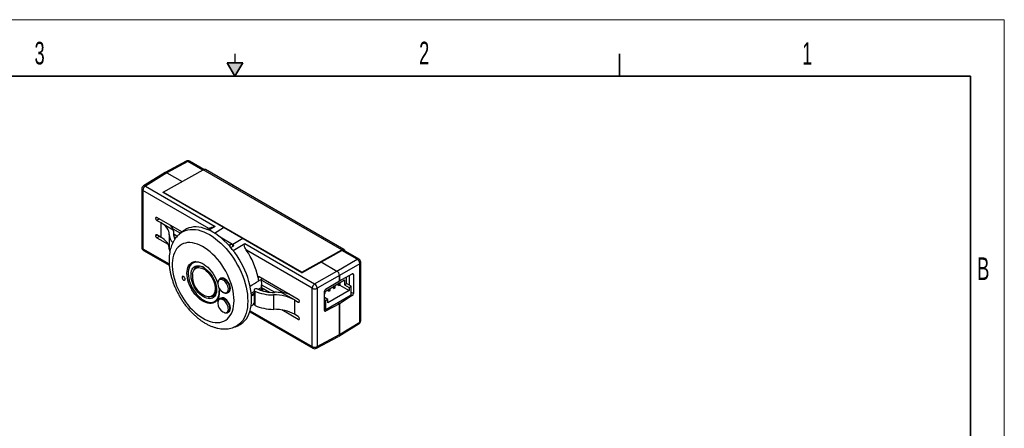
# Model space of a CAD drawing. Header units: inches. Extents: x 0 to 17, y 0 to 11.
# Tile 4 of 4: x 6.1 to 17, y 6.5 to 11. Entities that reach past the tile are written whole.
import ezdxf

# ---------------------------------------------------------------- set-up
doc = ezdxf.new("R2010")
doc.units = ezdxf.units.IN
doc.header["$MEASUREMENT"] = 0
doc.styles.add('SLDTEXTSTYLE1', font='TXT', dxfattribs={"width": 0.605})

msp = doc.modelspace()

# ---------------------------------------------------------------- hatches: boundary and pattern name
at = {"linetype": 'Continuous'}
msp.add_hatch(color=7, dxfattribs=at).paths.add_polyline_path([(8.413, 10.525), (8.5, 10.375), (8.587, 10.525)], flags=0)

# ---------------------------------------------------------------- linework, layer by layer
at = {"color": 7, "linetype": 'Continuous', "lineweight": 18}
for p, q in [((17, 11), (0, 11)), ((17, 0), (17, 11))]:
    msp.add_line(p, q, dxfattribs=at)
at = {"color": 7, "linetype": 'Continuous', "lineweight": 25}
for p, q in [((8.5, 10.625), (8.5, 10.525)), ((7.961, 9.438), (7.729, 9.313)), ((7.981, 9.436), (7.748, 9.311)), ((8.157, 9.347), (8, 9.438)), ((7.728, 9.312), (7.491, 9.166)), ((7.748, 9.311), (7.511, 9.164)), ((7.708, 9.097), (8.151, 9.344)), ((7.748, 9.311), (7.916, 9.214)), ((9.682, 8.46), (8.151, 9.344)), ((9.705, 8.462), (8.174, 9.346)), ((7.511, 9.164), (8.281, 8.719)), ((7.472, 9.132), (7.472, 8.488)), ((8.211, 8.696), (7.483, 9.116)), ((7.483, 9.116), (7.483, 8.472)), ((9.239, 8.213), (7.708, 9.097)), ((7.708, 9.091), (7.708, 9.097)), ((9.239, 8.207), (7.708, 9.091)), ((7.914, 8.658), (7.638, 8.817)), ((7.624, 8.809), (7.624, 8.809)), ((7.638, 8.785), (7.68, 8.761)), ((7.68, 8.761), (7.68, 8.6)), ((7.68, 8.761), (7.818, 8.681)), ((8.281, 8.719), (8.211, 8.677)), ((7.624, 8.616), (7.624, 8.616)), ((7.68, 8.6), (7.638, 8.624)), ((7.775, 8.628), (7.775, 8.468)), ((7.813, 8.693), (7.898, 8.644)), ((7.825, 8.619), (7.825, 8.641)), ((7.825, 8.635), (7.864, 8.612)), ((7.828, 8.603), (7.847, 8.592)), ((8.188, 8.688), (8.211, 8.696)), ((7.638, 8.592), (7.762, 8.521)), ((8.455, 8.484), (8.481, 8.5)), ((8.477, 8.519), (8.475, 8.52)), ((8.481, 8.516), (8.477, 8.519)), ((8.481, 8.452), (8.611, 8.529)), ((8.611, 8.529), (9.381, 8.084)), ((7.492, 8.454), (7.775, 8.29)), ((9.354, 8.036), (8.627, 8.456)), ((9.239, 8.213), (9.682, 8.46)), ((9.239, 8.207), (9.682, 8.454)), ((9.682, 8.454), (9.682, 8.46)), ((9.871, 8.357), (9.701, 8.456)), ((8.047, 8.32), (8.033, 8.312)), ((8.104, 8.277), (8.068, 8.256)), ((8.075, 8.267), (8.089, 8.275)), ((9.453, 8.326), (9.627, 8.226)), ((9.627, 8.226), (9.852, 8.356)), ((9.88, 8.307), (9.655, 8.178)), ((9.88, 7.663), (9.88, 8.307)), ((9.891, 7.678), (9.891, 8.323)), ((8.768, 8.165), (9.2, 7.916)), ((9.239, 8.207), (9.239, 8.213)), ((9.381, 8.084), (9.627, 8.226)), ((9.655, 8.178), (9.409, 8.036)), ((9.655, 8.116), (9.796, 8.194)), ((9.655, 8.116), (9.655, 8.178)), ((9.655, 8.178), (9.655, 8.116)), ((9.734, 8.087), (9.734, 8.16)), ((9.761, 8.175), (9.761, 8.071)), ((9.809, 8.186), (9.809, 7.978)), ((8.343, 8.146), (8.335, 8.141)), ((8.794, 8.126), (9.04, 7.985)), ((8.803, 8.059), (8.794, 8.064)), ((8.795, 8.075), (8.94, 7.991)), ((8.803, 8.059), (8.803, 8.07)), ((8.813, 8.065), (8.803, 8.059)), ((8.813, 8.138), (8.804, 8.143)), ((8.813, 8.138), (8.824, 8.131)), ((9.488, 7.997), (9.712, 8.127)), ((9.501, 8.024), (9.655, 8.116)), ((9.594, 8.05), (9.587, 8.054)), ((9.608, 8.058), (9.594, 8.05)), ((9.594, 8.05), (9.594, 8.034)), ((9.601, 8.062), (9.608, 8.058)), ((9.608, 8.042), (9.608, 8.058)), ((9.649, 8.066), (9.629, 8.079)), ((9.649, 8.083), (9.642, 8.087)), ((9.663, 8.091), (9.649, 8.083)), ((9.649, 8.083), (9.649, 8.066)), ((9.649, 8.066), (9.663, 8.075)), ((9.656, 8.095), (9.663, 8.091)), ((9.658, 8.071), (9.762, 8.011)), ((9.663, 8.075), (9.663, 8.091)), ((9.712, 8.127), (9.712, 8.074)), ((9.712, 8.074), (9.734, 8.087)), ((9.712, 8.074), (9.762, 8.045)), ((9.784, 8.058), (9.734, 8.087)), ((9.762, 8.045), (9.784, 8.058)), ((9.784, 7.96), (9.784, 8.058)), ((8.245, 7.949), (8.281, 7.97)), ((8.367, 7.993), (8.37, 7.991)), ((8.424, 7.988), (8.432, 7.992)), ((8.713, 8.015), (8.713, 7.858)), ((8.722, 8.004), (8.722, 7.847)), ((8.793, 8.045), (8.884, 7.992)), ((8.8, 8.029), (8.81, 8.021)), ((8.928, 7.962), (8.928, 7.804)), ((9.158, 7.908), (9.02, 7.987)), ((9.354, 7.392), (9.354, 8.036)), ((9.409, 8.036), (9.409, 7.392)), ((9.488, 7.793), (9.488, 8)), ((9.496, 7.994), (9.488, 7.989)), ((9.488, 7.973), (9.496, 7.978)), ((9.489, 7.998), (9.496, 7.994)), ((9.496, 7.978), (9.496, 7.994)), ((9.784, 7.96), (9.506, 7.799)), ((9.538, 8.002), (9.517, 8.014)), ((9.762, 8.011), (9.528, 7.876)), ((9.538, 8.018), (9.531, 8.022)), ((9.552, 8.026), (9.538, 8.018)), ((9.538, 8.018), (9.538, 8.002)), ((9.538, 8.002), (9.552, 8.01)), ((9.545, 8.03), (9.552, 8.026)), ((9.552, 8.01), (9.552, 8.026)), ((9.594, 8.034), (9.573, 8.046)), ((9.594, 8.034), (9.608, 8.042)), ((9.796, 7.954), (9.655, 7.864)), ((9.762, 8.045), (9.762, 8.011)), ((8.276, 7.891), (8.29, 7.899)), ((8.312, 7.882), (8.312, 7.87)), ((8.343, 7.927), (8.335, 7.922)), ((9.158, 7.908), (9.158, 7.748)), ((9.158, 7.908), (9.2, 7.884)), ((9.214, 7.892), (9.214, 7.892)), ((9.528, 7.91), (9.488, 7.933)), ((9.506, 7.897), (9.488, 7.908)), ((9.655, 7.864), (9.501, 7.784)), ((9.528, 7.91), (9.506, 7.897)), ((9.506, 7.799), (9.506, 7.897)), ((9.528, 7.876), (9.528, 7.91)), ((9.655, 7.864), (9.637, 7.874)), ((9.655, 7.524), (9.655, 7.864)), ((9.655, 7.864), (9.655, 7.524)), ((8.424, 7.769), (8.432, 7.774)), ((8.665, 7.776), (9.362, 7.374)), ((9.2, 7.691), (9.017, 7.796)), ((9.2, 7.724), (9.158, 7.748)), ((9.506, 7.799), (9.488, 7.809)), ((9.214, 7.699), (9.214, 7.7)), ((9.647, 7.506), (9.872, 7.645)), ((9.655, 7.524), (9.88, 7.663)), ((9.409, 7.392), (9.655, 7.524)), ((9.401, 7.373), (9.646, 7.505))]:
    msp.add_line(p, q, dxfattribs=at)
at = {"color": 7, "linetype": 'Continuous', "lineweight": 35}
for p, q in [((12.75, 10.375), (12.75, 10.625)), ((8.413, 10.525), (8.587, 10.525)), ((8.5, 10.375), (8.413, 10.525)), ((8.5, 10.375), (8.587, 10.525)), ((16.625, 10.375), (0.375, 10.375)), ((16.625, 0.625), (16.625, 10.375)), ((16.625, 0.625), (16.625, 8.625))]:
    msp.add_line(p, q, dxfattribs=at)
at = {"color": 8, "linetype": 'Continuous', "lineweight": 25}
for p, q in [((8.145, 9.341), (7.981, 9.436)), ((7.637, 8.818), (7.624, 8.809)), ((7.624, 8.809), (7.638, 8.817)), ((7.666, 8.801), (7.638, 8.785)), ((8.273, 8.645), (8.375, 8.706)), ((7.637, 8.625), (7.624, 8.616)), ((7.624, 8.616), (7.638, 8.624)), ((7.666, 8.608), (7.638, 8.592)), ((7.824, 8.634), (7.824, 8.622)), ((8.475, 8.52), (8.339, 8.598)), ((8.448, 8.493), (8.448, 8.519)), ((8.475, 8.52), (8.475, 8.496)), ((8.586, 8.584), (8.477, 8.519)), ((8.481, 8.5), (8.481, 8.516)), ((7.483, 8.472), (7.774, 8.304)), ((9.852, 8.356), (9.682, 8.454)), ((8.771, 8.163), (8.757, 8.155)), ((9.809, 8.186), (9.796, 8.194)), ((8.824, 8.131), (8.824, 8.133)), ((8.681, 7.982), (8.713, 8)), ((8.758, 8.024), (8.792, 8.044)), ((9.784, 7.992), (9.809, 7.978)), ((9.796, 7.954), (9.784, 7.96)), ((9.2, 7.884), (9.214, 7.891)), ((8.668, 7.788), (9.354, 7.392)), ((9.488, 7.792), (9.501, 7.784)), ((9.2, 7.691), (9.214, 7.698))]:
    msp.add_line(p, q, dxfattribs=at)
at = {"color": 7, "linetype": 'Continuous', "lineweight": 25, "flags": 128}
for points in [[(8.557, 7.636), (8.571, 7.644), (8.592, 7.66), (8.611, 7.679), (8.628, 7.7), (8.643, 7.724), (8.655, 7.751), (8.666, 7.779), (8.674, 7.81), (8.68, 7.843), (8.684, 7.878), (8.685, 7.914), (8.684, 7.952), (8.68, 7.99), (8.674, 8.03), (8.666, 8.07), (8.655, 8.111), (8.643, 8.153), (8.628, 8.194), (8.611, 8.235), (8.592, 8.276), (8.571, 8.316), (8.548, 8.355), (8.524, 8.393), (8.498, 8.43), (8.471, 8.465), (8.443, 8.499), (8.414, 8.53), (8.383, 8.56), (8.352, 8.587), (8.321, 8.612), (8.289, 8.635), (8.257, 8.655), (8.225, 8.672), (8.194, 8.686), (8.162, 8.697), (8.131, 8.705), (8.101, 8.711), (8.072, 8.713), (8.043, 8.712), (8.016, 8.708), (7.991, 8.701), (7.966, 8.691), (7.953, 8.683)], [(8.491, 7.901), (8.489, 7.935), (8.486, 7.969), (8.48, 8.005), (8.472, 8.042), (8.461, 8.078), (8.448, 8.115), (8.433, 8.152), (8.417, 8.189), (8.398, 8.224), (8.377, 8.259), (8.355, 8.293), (8.332, 8.326), (8.307, 8.357), (8.281, 8.386), (8.254, 8.413), (8.227, 8.437), (8.199, 8.46), (8.17, 8.48), (8.142, 8.497), (8.113, 8.511), (8.085, 8.523), (8.057, 8.531), (8.03, 8.537), (8.003, 8.539), (7.978, 8.539), (7.954, 8.535), (7.931, 8.528), (7.91, 8.518), (7.89, 8.505), (7.872, 8.49), (7.856, 8.471), (7.843, 8.45), (7.831, 8.427), (7.822, 8.401), (7.814, 8.373), (7.81, 8.343), (7.807, 8.312), (7.807, 8.279), (7.81, 8.244), (7.814, 8.209), (7.822, 8.173), (7.831, 8.136), (7.843, 8.099), (7.856, 8.062), (7.872, 8.026), (7.89, 7.99), (7.91, 7.954), (7.931, 7.92), (7.954, 7.887), (7.978, 7.855), (8.003, 7.825), (8.03, 7.797), (8.057, 7.771), (8.085, 7.747), (8.113, 7.726), (8.142, 7.708), (8.17, 7.692), (8.199, 7.679), (8.227, 7.669), (8.254, 7.662), (8.281, 7.658), (8.307, 7.657), (8.332, 7.659), (8.355, 7.664), (8.377, 7.673), (8.398, 7.684), (8.417, 7.698), (8.433, 7.715), (8.448, 7.735), (8.461, 7.757), (8.472, 7.782), (8.48, 7.809), (8.486, 7.838), (8.489, 7.868), (8.491, 7.901)], [(9.682, 8.46), (9.688, 8.463), (9.694, 8.464), (9.7, 8.464), (9.705, 8.462), (9.709, 8.459), (9.712, 8.454), (9.714, 8.448)], [(8.328, 7.995), (8.327, 7.971), (8.323, 7.95), (8.317, 7.93), (8.309, 7.913), (8.298, 7.898), (8.286, 7.886), (8.272, 7.877), (8.256, 7.871), (8.238, 7.867), (8.22, 7.867), (8.2, 7.87), (8.18, 7.877), (8.159, 7.886), (8.138, 7.898), (8.118, 7.913), (8.097, 7.93), (8.078, 7.949), (8.059, 7.971), (8.042, 7.994), (8.026, 8.019), (8.012, 8.044), (7.999, 8.071), (7.989, 8.098), (7.981, 8.125), (7.975, 8.151), (7.971, 8.177), (7.97, 8.201), (7.971, 8.225), (7.975, 8.246), (7.981, 8.266), (7.989, 8.283), (7.999, 8.298), (8.012, 8.31), (8.026, 8.319), (8.042, 8.326), (8.059, 8.329), (8.078, 8.329), (8.097, 8.326), (8.118, 8.32), (8.138, 8.311), (8.159, 8.298), (8.18, 8.284), (8.2, 8.267), (8.22, 8.247), (8.238, 8.225), (8.256, 8.202), (8.272, 8.178), (8.286, 8.152), (8.298, 8.125), (8.309, 8.099), (8.311, 8.09)], [(8.159, 8.298), (8.146, 8.306), (8.125, 8.315), (8.106, 8.321), (8.087, 8.324), (8.068, 8.323), (8.052, 8.32), (8.036, 8.314), (8.022, 8.304), (8.011, 8.292), (8.001, 8.277), (7.993, 8.26), (7.988, 8.24), (7.985, 8.219), (7.984, 8.196), (7.986, 8.171), (7.99, 8.146), (7.996, 8.12), (8.005, 8.093), (8.016, 8.067), (8.029, 8.042)], [(8.051, 8.052), (8.04, 8.076), (8.03, 8.099), (8.023, 8.123), (8.018, 8.147), (8.015, 8.169), (8.015, 8.191), (8.017, 8.211), (8.021, 8.229), (8.028, 8.245), (8.037, 8.259), (8.048, 8.27), (8.06, 8.278), (8.075, 8.283), (8.091, 8.285), (8.108, 8.283), (8.125, 8.279), (8.144, 8.272), (8.162, 8.261), (8.18, 8.248), (8.198, 8.233), (8.216, 8.215), (8.232, 8.196), (8.247, 8.174), (8.26, 8.152), (8.272, 8.129), (8.281, 8.105), (8.289, 8.081), (8.294, 8.058), (8.296, 8.035), (8.297, 8.013), (8.295, 7.993), (8.29, 7.975), (8.284, 7.959), (8.275, 7.946), (8.264, 7.935), (8.251, 7.927), (8.237, 7.922), (8.221, 7.92), (8.204, 7.921), (8.186, 7.925), (8.168, 7.933), (8.149, 7.943), (8.131, 7.956), (8.113, 7.971), (8.096, 7.989), (8.08, 8.009), (8.065, 8.03), (8.051, 8.052)], [(8.077, 8.269), (8.071, 8.26), (8.069, 8.256)], [(7.95, 8.136), (7.949, 8.144), (7.945, 8.152), (7.94, 8.16), (7.933, 8.165), (7.926, 8.168), (7.921, 8.166), (7.917, 8.162), (7.916, 8.155), (7.917, 8.147), (7.921, 8.139), (7.926, 8.131), (7.933, 8.126), (7.94, 8.124), (7.945, 8.125), (7.949, 8.129), (7.95, 8.136)], [(8.032, 8.191), (8.032, 8.191), (8.035, 8.209), (8.041, 8.225), (8.049, 8.239), (8.059, 8.249), (8.07, 8.257), (8.084, 8.262), (8.099, 8.264), (8.115, 8.263), (8.132, 8.259), (8.149, 8.251), (8.167, 8.241), (8.184, 8.228), (8.201, 8.213), (8.216, 8.195), (8.231, 8.176), (8.244, 8.155), (8.256, 8.133), (8.266, 8.111), (8.273, 8.088), (8.278, 8.066), (8.281, 8.044), (8.282, 8.024), (8.28, 8.005), (8.275, 7.988), (8.269, 7.973), (8.26, 7.961), (8.249, 7.951), (8.236, 7.945), (8.222, 7.941), (8.206, 7.941), (8.19, 7.944), (8.173, 7.95), (8.171, 7.951)], [(8.757, 8.155), (8.756, 8.158), (8.757, 8.161), (8.758, 8.163), (8.759, 8.165), (8.761, 8.166), (8.763, 8.166), (8.766, 8.166), (8.768, 8.165)], [(8.312, 8.102), (8.312, 8.096), (8.312, 8.089)], [(8.869, 8.106), (8.869, 8.105), (8.869, 8.103), (8.871, 8.102), (8.874, 8.101), (8.877, 8.1), (8.879, 8.101)], [(8.029, 8.042), (8.043, 8.017), (8.06, 7.993), (8.077, 7.971), (8.096, 7.951), (8.115, 7.933), (8.135, 7.917), (8.156, 7.904), (8.176, 7.894), (8.196, 7.886), (8.215, 7.882), (8.234, 7.88), (8.252, 7.882), (8.268, 7.887), (8.282, 7.895), (8.295, 7.906), (8.306, 7.919), (8.315, 7.936), (8.321, 7.954), (8.326, 7.975), (8.327, 7.997), (8.327, 8.007)], [(8.246, 7.95), (8.255, 7.95), (8.262, 7.95)], [(8.324, 8.041), (8.327, 8.019), (8.328, 7.995)], [(8.29, 7.899), (8.296, 7.903), (8.309, 7.914)], [(8.367, 7.774), (8.376, 7.77), (8.38, 7.768)]]:
    msp.add_lwpolyline(points, dxfattribs=at)
at = {"color": 8, "linetype": 'Continuous', "lineweight": 25, "flags": 128}
for points in [[(7.885, 8.633), (7.887, 8.635), (7.908, 8.651), (7.93, 8.664), (7.954, 8.674), (7.98, 8.681), (8.006, 8.685), (8.034, 8.686), (8.064, 8.684), (8.093, 8.679), (8.124, 8.67), (8.155, 8.659), (8.187, 8.645), (8.218, 8.628), (8.25, 8.609), (8.282, 8.586), (8.313, 8.561), (8.344, 8.534), (8.373, 8.505), (8.403, 8.473), (8.431, 8.44), (8.457, 8.405), (8.483, 8.369), (8.507, 8.331), (8.529, 8.292), (8.55, 8.252), (8.569, 8.212), (8.586, 8.171), (8.601, 8.13), (8.613, 8.089), (8.624, 8.049), (8.632, 8.009), (8.638, 7.969), (8.641, 7.931), (8.643, 7.894), (8.641, 7.858), (8.638, 7.823), (8.632, 7.791), (8.624, 7.76), (8.613, 7.731), (8.601, 7.705), (8.586, 7.681), (8.569, 7.66), (8.55, 7.642), (8.529, 7.626), (8.507, 7.613), (8.483, 7.603), (8.481, 7.602)], [(8.37, 7.991), (8.381, 7.986), (8.393, 7.984), (8.403, 7.984), (8.412, 7.988), (8.419, 7.994), (8.424, 8.004), (8.427, 8.015), (8.428, 8.028), (8.426, 8.043), (8.422, 8.058), (8.416, 8.073), (8.408, 8.088), (8.398, 8.101), (8.387, 8.113), (8.376, 8.122), (8.364, 8.129), (8.352, 8.133), (8.341, 8.134), (8.332, 8.132), (8.324, 8.126), (8.317, 8.118), (8.313, 8.108), (8.312, 8.102)], [(8.38, 8.137), (8.392, 8.128), (8.404, 8.117), (8.414, 8.104), (8.424, 8.09), (8.432, 8.074), (8.437, 8.059), (8.441, 8.043), (8.442, 8.028), (8.441, 8.015), (8.437, 8.003), (8.432, 7.994), (8.424, 7.988), (8.424, 7.988)], [(8.37, 7.907), (8.358, 7.913), (8.347, 7.915), (8.336, 7.914), (8.328, 7.911), (8.32, 7.904), (8.315, 7.895), (8.312, 7.883), (8.312, 7.882)], [(8.335, 7.922), (8.335, 7.922), (8.345, 7.926), (8.356, 7.926), (8.367, 7.924), (8.38, 7.918), (8.392, 7.91), (8.404, 7.899), (8.414, 7.886), (8.424, 7.871), (8.432, 7.856), (8.437, 7.84), (8.441, 7.824), (8.442, 7.81), (8.441, 7.796), (8.437, 7.785), (8.432, 7.776), (8.424, 7.769)], [(8.38, 7.768), (8.387, 7.766), (8.398, 7.765), (8.408, 7.767), (8.416, 7.772), (8.422, 7.78), (8.426, 7.791), (8.428, 7.803), (8.427, 7.817), (8.424, 7.832), (8.419, 7.847), (8.412, 7.862), (8.403, 7.876), (8.393, 7.889), (8.381, 7.899), (8.37, 7.907)]]:
    msp.add_lwpolyline(points, dxfattribs=at)
at = {"color": 7, "linetype": 'Continuous', "lineweight": 25}
for centre, radius, start, end in [((7.98, 9.403), 0.0394, 60.0027, 118.2656), ((8.164, 9.325), 0.0234, 65.3602, 124.6042), ((7.511, 9.132), 0.0394, 121.7291, 180), ((7.544, 9.113), 0.0607, 123.2297, 177.3477), ((7.511, 8.488), 0.0394, 180, 240.0027), ((7.972, 7.995), 0.8, 11.488, 35.1678), ((9.693, 8.438), 0.0195, 65.36, 124.6045), ((8.102, 8.234), 0.113, 128.555, 170.5691), ((8.114, 8.201), 0.0772, 52.734, 160.5657), ((8.089, 8.249), 0.0829, 104.2229, 120.523), ((8.12, 8.215), 0.0693, 126.2245, 148.7515), ((9.821, 8.306), 0.0588, 1.7216, 58.2785), ((9.851, 8.323), 0.0394, 0, 60.0027), ((8.267, 8.166), 0.236, 174.1044, 245.8902), ((8.431, 8.094), 0.119, 182.3891, 237.6055), ((8.164, 8.042), 0.604, 7.1335, 10.7429), ((8.364, 8.094), 0.432, 353.2659, 5.6411), ((8.827, 8.137), 0.00587, 242.2738, 275.6133), ((9.415, 8.033), 0.0607, 123.2297, 177.3477), ((9.347, 8.032), 0.0624, 3.5223, 56.4777), ((8.22, 8.018), 0.0776, 259.8689, 6.8207), ((8.236, 8.014), 0.0681, 271.0536, 294.5465), ((8.468, 8.072), 0.346, 348.9521, 351.4458), ((9.382, 8.09), 0.0607, 242.6565, 296.7663), ((8.243, 7.99), 0.113, 249.8227, 291.9025), ((8.431, 7.875), 0.119, 182.3891, 237.6055), ((8.576, 7.979), 0.175, 306.1848, 321.4316), ((9.851, 7.678), 0.0394, 301.7291, 0), ((9.382, 7.446), 0.0607, 242.6565, 296.7663), ((9.382, 7.408), 0.0394, 240.0027, 298.2656)]:
    msp.add_arc(centre, radius, start, end, dxfattribs=at)
at = {"color": 8, "linetype": 'Continuous', "lineweight": 25}
for centre, radius, start, end in [((7.969, 9.42), 0.0194, 53.6017, 112.9653), ((7.992, 9.42), 0.0195, 65.36, 124.6045), ((7.499, 9.149), 0.0192, 53.4892, 117.3261), ((7.491, 9.134), 0.0194, 185.0735, 246.2465), ((7.491, 8.49), 0.0194, 185.0735, 246.2465), ((7.503, 8.47), 0.0194, 173.7617, 234.9262), ((9.863, 8.34), 0.0195, 65.36, 124.6045), ((9.871, 8.325), 0.0195, 295.3887, 354.6372), ((8.354, 8.102), 0.0433, 53.5706, 116.4708), ((9.86, 7.66), 0.0195, 307.0329, 6.4015), ((9.871, 7.68), 0.0195, 295.3887, 354.6372), ((9.373, 7.389), 0.0189, 172.8125, 235.8754), ((9.39, 7.39), 0.0197, 303.6591, 5.528)]:
    msp.add_arc(centre, radius, start, end, dxfattribs=at)
at = {"color": 7, "linetype": 'Continuous', "lineweight": 25}
for centre, major_axis, ratio, start_param, end_param in [((7.748, 9.279), (-0.0197, 0.0341), 0.577206, 5.498021, 6.300635), ((7.748, 9.279), (-0.0197, 0.0341), 0.577206, 5.498021, 6.265736), ((7.638, 8.801), (-0.0098, 0.0171), 0.577206, 5.498021, 7.068512), ((7.638, 8.801), (-0.0098, 0.017), 0.577557, 0.785632, 2.356124), ((7.45, 8.626), (0.325, 0.002), 0.582304, 6.278291, 7.064144), ((7.473, 8.646), (0.352, -0.005), 0.567125, 0.20615, 0.46395), ((7.638, 8.608), (-0.0098, 0.0171), 0.577206, 5.498021, 7.068512), ((7.638, 8.608), (-0.0098, 0.017), 0.577557, 0.785632, 2.356124), ((7.45, 8.47), (0.325, -0.002), 0.572227, 0.003832, 0.789685), ((8.1, 8.629), (0.325, 0.002), 0.582304, 3.136698, 3.626335), ((7.473, 8.639), (0.352, 0.003), 0.582304, 6.242032, 6.47647), ((8.1, 8.629), (0.276, 0.002), 0.582304, 3.100439, 3.442045), ((8.387, 13.374), (3.033, 5.163), 0.582398, 3.941936, 3.945544), ((8.467, 8.508), (0.0197, 0.0003), 0.587275, 5.497479, 7.059548), ((8.1, 8.467), (0.325, -0.002), 0.572227, 3.145425, 3.321418), ((9.627, 8.194), (-0.0197, 0.0341), 0.577557, 3.927224, 5.497716), ((9.627, 8.194), (-0.0197, 0.0341), 0.577557, 3.927224, 5.497716), ((9.796, 8.178), (0.0096, 0.0172), 0.567218, 5.489279, 7.025168), ((8.388, 8.069), (-0.0449, 0.0764), 0.572322, 3.92286, 6.285014), ((14.725, 12.191), (13.077, 8.137), 0.022742, 4.216765, 4.224888), ((1.505, 3.959), (13.38, 8.325), 0.022742, 5.271507, 5.275228), ((8.388, 8.069), (-0.0437, 0.0771), 0.582397, 3.139809, 3.931437), ((14.725, 11.666), (13.076, 7.086), 0.029595, 4.216205, 4.218719), ((8.737, 8.015), (0.0246, 0.0002), 0.582304, 0.879887, 4.02148), ((8.928, 8.151), (0.325, 0.002), 0.582304, 4.02148, 4.708404), ((8.928, 8.151), (0.276, 0.002), 0.582304, 4.02148, 4.744664), ((1.505, 4.496), (13.379, 7.25), 0.029595, 5.272257, 5.273862), ((8.928, 7.773), (0.325, 0.002), 0.582304, 0.780959, 1.566812), ((8.951, 7.786), (0.352, 0.003), 0.582304, 1.368633, 1.603071), ((8.951, 7.792), (0.352, -0.005), 0.567125, 1.123698, 1.381498), ((9.502, 8.008), (0.0101, 0.0169), 0.587369, 0.82926, 2.36515), ((9.796, 7.97), (0.0096, 0.0172), 0.567218, 3.953389, 5.489279), ((8.388, 7.851), (-0.0449, 0.0764), 0.572322, 3.92286, 6.285014), ((8.737, 7.858), (0.0246, -0.0002), 0.572227, 3.14588, 4.030206), ((8.928, 7.989), (0.325, -0.002), 0.572227, 4.030206, 4.717131), ((9.2, 7.9), (-0.0098, 0.017), 0.577557, 3.927224, 5.497716), ((9.2, 7.9), (-0.0098, 0.0171), 0.577206, 2.356428, 3.92692), ((8.388, 7.851), (-0.0437, 0.0771), 0.582397, 3.139809, 3.931437), ((8.928, 7.618), (0.325, -0.002), 0.572227, 0.789685, 1.575538), ((9.2, 7.708), (-0.0098, 0.017), 0.577557, 3.927224, 5.497716), ((9.502, 7.801), (0.0101, 0.0169), 0.587369, 2.36515, 3.90104), ((9.2, 7.707), (-0.0098, 0.0171), 0.577206, 2.356428, 3.92692), ((9.627, 7.54), (-0.0197, 0.0341), 0.577206, 3.124143, 3.92692), ((9.627, 7.54), (-0.0197, 0.0341), 0.577206, 3.159042, 3.92692)]:
    msp.add_ellipse(centre, major_axis=major_axis, ratio=ratio, start_param=start_param, end_param=end_param, dxfattribs=at)
at = {"color": 8, "linetype": 'Continuous', "lineweight": 25}
for start_param, end_param in [(4.972654, 4.975703), (4.982213, 4.984532)]:
    msp.add_ellipse((5.871, 6.864), major_axis=(10.237, 5.546), ratio=0.033084, start_param=start_param, end_param=end_param, dxfattribs=at)
at = {"color": 7, "linetype": 'Continuous', "lineweight": 25}
for points, knots in [([(8.281, 8.719), (8.278, 8.718), (8.275, 8.716), (8.268, 8.713), (8.265, 8.712), (8.255, 8.709), (8.248, 8.707), (8.236, 8.703), (8.23, 8.702), (8.22, 8.699), (8.215, 8.697), (8.211, 8.696)], [0, 0, 0, 0, 0.125, 0.125, 0.25, 0.25, 0.5, 0.5, 0.75, 0.75, 1, 1, 1, 1]), ([(7.885, 8.633), (7.881, 8.629), (7.869, 8.619), (7.853, 8.601), (7.835, 8.577), (7.82, 8.551), (7.806, 8.523), (7.795, 8.494), (7.786, 8.462), (7.779, 8.429), (7.774, 8.394), (7.772, 8.357), (7.772, 8.32), (7.775, 8.282), (7.78, 8.243), (7.788, 8.204), (7.797, 8.164), (7.809, 8.125), (7.823, 8.086), (7.838, 8.047), (7.856, 8.009), (7.875, 7.971), (7.896, 7.934), (7.918, 7.898), (7.942, 7.864), (7.968, 7.83), (7.995, 7.799), (8.023, 7.768), (8.052, 7.74), (8.082, 7.713), (8.113, 7.689), (8.145, 7.666), (8.177, 7.647), (8.21, 7.629), (8.244, 7.615), (8.278, 7.603), (8.311, 7.594), (8.345, 7.589), (8.378, 7.587), (8.41, 7.587), (8.44, 7.591), (8.464, 7.596), (8.477, 7.601), (8.481, 7.602)], [0, 0, 0, 0, 0.012517, 0.034947, 0.057612, 0.080618, 0.104045, 0.127943, 0.152325, 0.177156, 0.202364, 0.227851, 0.253514, 0.279262, 0.305009, 0.330713, 0.356355, 0.381928, 0.407436, 0.432888, 0.458298, 0.48368, 0.509051, 0.534427, 0.559822, 0.585252, 0.610734, 0.636286, 0.661924, 0.68766, 0.713502, 0.739452, 0.765497, 0.791605, 0.817695, 0.843669, 0.869407, 0.894784, 0.919693, 0.944072, 0.967909, 0.991247, 1, 1, 1, 1]), ([(7.953, 8.683), (7.95, 8.681), (7.937, 8.674), (7.914, 8.658), (7.895, 8.643), (7.885, 8.634), (7.885, 8.633)], [0, 0, 0, 0, 0.117084, 0.545371, 0.971246, 1, 1, 1, 1]), ([(8.448, 8.519), (8.451, 8.522), (8.456, 8.523), (8.467, 8.523), (8.472, 8.522), (8.475, 8.52)], [0, 0, 0, 0, 0.5, 0.5, 1, 1, 1, 1]), ([(8.627, 8.456), (8.623, 8.462), (8.619, 8.469), (8.612, 8.481), (8.61, 8.488), (8.605, 8.501), (8.604, 8.507), (8.604, 8.516), (8.604, 8.519), (8.607, 8.525), (8.609, 8.527), (8.611, 8.529)], [0, 0, 0, 0, 0.25, 0.25, 0.5, 0.5, 0.75, 0.75, 0.875, 0.875, 1, 1, 1, 1]), ([(8.335, 8.14), (8.332, 8.139), (8.327, 8.135), (8.321, 8.128), (8.315, 8.117), (8.313, 8.109), (8.312, 8.104), (8.312, 8.103)], [0, 0, 0, 0, 0.173478, 0.427458, 0.683794, 0.951195, 1, 1, 1, 1]), ([(8.37, 7.991), (8.372, 7.99), (8.379, 7.986), (8.39, 7.983), (8.402, 7.982), (8.413, 7.983), (8.42, 7.986), (8.424, 7.988)], [0, 0, 0, 0, 0.1323587, 0.3772914, 0.5869082, 0.7870107, 1, 1, 1, 1]), ([(8.792, 8.044), (8.792, 8.041), (8.793, 8.038), (8.795, 8.033), (8.797, 8.03), (8.8, 8.029)], [0, 0, 0, 0, 0.5, 0.5, 1, 1, 1, 1]), ([(8.335, 7.922), (8.332, 7.92), (8.326, 7.916), (8.319, 7.907), (8.315, 7.896), (8.312, 7.888), (8.312, 7.884), (8.312, 7.884)], [0, 0, 0, 0, 0.228437, 0.475547, 0.72699, 0.990428, 1, 1, 1, 1]), ([(8.381, 7.768), (8.384, 7.767), (8.39, 7.764), (8.401, 7.763), (8.412, 7.764), (8.42, 7.766), (8.424, 7.769), (8.424, 7.77)], [0, 0, 0, 0, 0.172319, 0.435372, 0.686046, 0.929974, 1, 1, 1, 1]), ([(8.48, 7.602), (8.486, 7.604), (8.504, 7.61), (8.53, 7.621), (8.549, 7.631), (8.557, 7.636)], [0, 0, 0, 0, 0.218918, 0.657341, 1, 1, 1, 1])]:
    msp.add_open_spline(points, degree=3, knots=knots, dxfattribs=at)

# ---------------------------------------------------------------- texts
at = {"color": 7, "linetype": 'Continuous', "lineweight": 0, "char_height": 0.25, "attachment_point": 1, "style": 'SLDTEXTSTYLE1'}
for s, insert in [('3', (6.286, 10.756)), ('2', (10.535, 10.757)), ('1', (14.767, 10.752)), ('B', (16.7, 8.377))]:
    msp.add_mtext(s, dxfattribs=dict(at, insert=insert))

doc.saveas('drawing.dxf')
